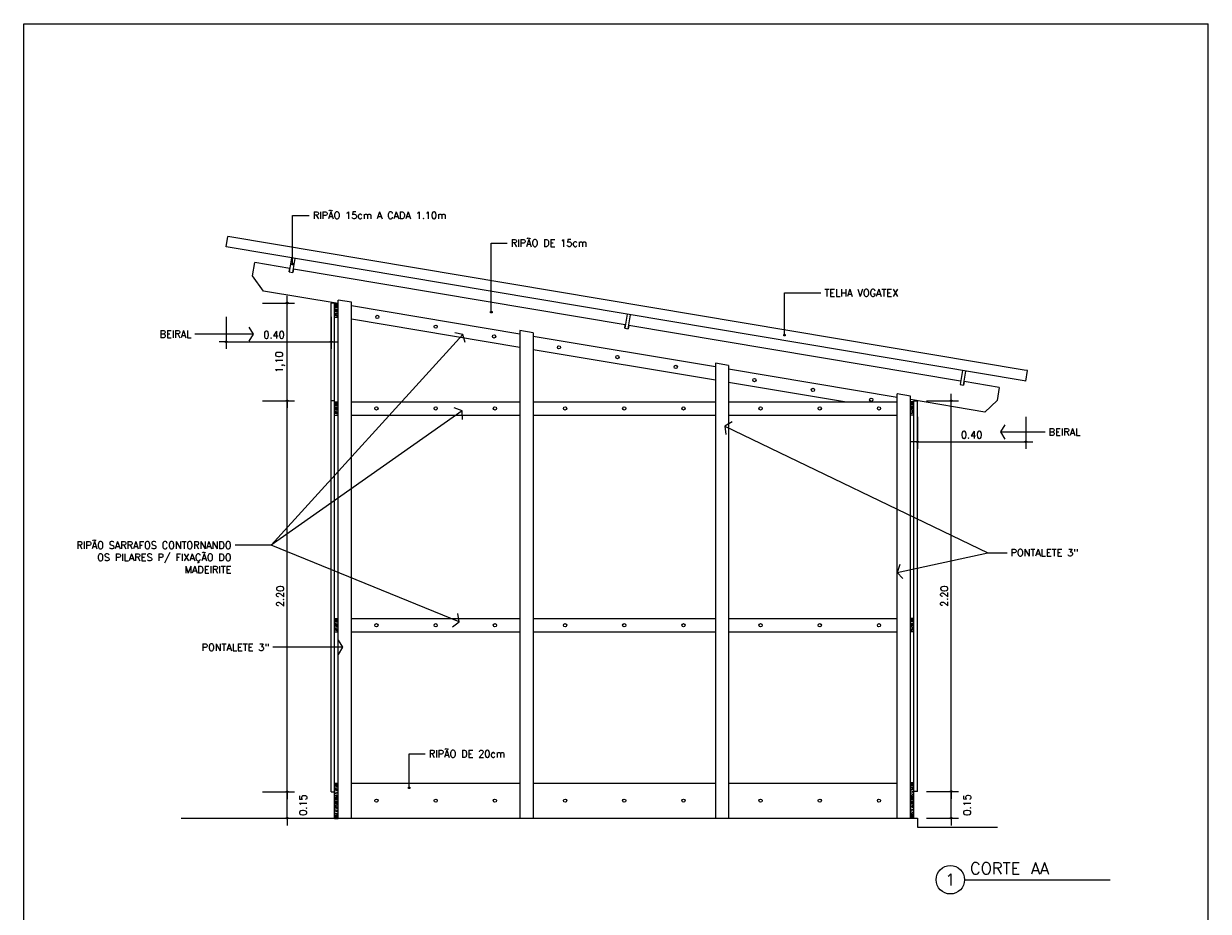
# Model space of a CAD drawing. Header units: inches. Extents: x -2.8 to 33.9, y 2.9 to 17.5.
# Tile 6 of 7: x 10.5 to 20.5, y 10 to 17.5. Entities that reach past the tile are written whole.
import ezdxf
from ezdxf.enums import TextEntityAlignment as Align

# ---------------------------------------------------------------- set-up
doc = ezdxf.new("R2010")
doc.units = ezdxf.units.IN
doc.header["$MEASUREMENT"] = 0
for name, color, linetype in [('COTA', 13, 'Continuous'), ('ESPEC', 2, 'Continuous'), ('TIGRECAD', 2, 'Continuous')]:
    doc.layers.add(name, color=color, linetype=linetype)
doc.styles.add('REGUA80', font='simplex.shx')
doc.styles.get("Standard").update_dxf_attribs({"font": 'txt.shx', "height": 0.1})
pattern_1 = [(6e-13, (13.10828, 4.13737), (-2e-15, 0.15), [0.03, -0.045, 0.015, -0.06]), (6e-13, (13.21328, 4.14112), (-2e-15, 0.15), [0.03, -0.12]), (6e-13, (13.19828, 4.14862), (-2e-15, 0.15), [0.015, -0.135]), (6e-13, (13.11578, 4.15237), (-2e-15, 0.15), [0.0075, -0.105, 0.0075, -0.03]), (6e-13, (13.16828, 4.15987), (-2e-15, 0.15), [0.03, -0.045, 0.0075, -0.0675]), (6e-13, (13.13078, 4.16362), (-2e-15, 0.15), [0.0225, -0.1275]), (6e-13, (13.16828, 4.16737), (-2e-15, 0.15), [0.045, -0.105]), (6e-13, (13.12328, 4.17112), (-2e-15, 0.15), [0.03, -0.12]), (6e-13, (13.18328, 4.17487), (-2e-15, 0.15), [0.075, -0.075]), (6e-13, (13.13828, 4.18237), (-2e-15, 0.15), [0.015, -0.045, 0.03, -0.06]), (6e-13, (13.24328, 4.18612), (-2e-15, 0.15), [0.03, -0.12]), (6e-13, (13.21328, 4.18987), (-2e-15, 0.15), [0.015, -0.135]), (6e-13, (13.18328, 4.19362), (-2e-15, 0.15), [0.015, -0.135]), (6e-13, (13.10828, 4.19737), (-2e-15, 0.15), [0.03, -0.12]), (6e-13, (13.18328, 4.20112), (-2e-15, 0.15), [0.03, -0.12]), (6e-13, (13.18328, 4.20862), (-2e-15, 0.15), [0.03, -0.03, 0.03, -0.06]), (6e-13, (13.15328, 4.21612), (-2e-15, 0.15), [0.015, -0.075, 0.03, -0.03]), (6e-13, (13.18328, 4.21987), (-2e-15, 0.15), [0.045, -0.105]), (6e-13, (13.18328, 4.22737), (-2e-15, 0.15), [0.03, -0.12]), (6e-13, (13.12328, 4.23112), (-2e-15, 0.15), [0.045, -0.06, 0.015, -0.03]), (6e-13, (13.12328, 4.23862), (-2e-15, 0.15), [0.075, -0.075]), (6e-13, (13.21328, 4.24237), (-2e-15, 0.15), [0.015, -0.135]), (6e-13, (13.16828, 4.24612), (-2e-15, 0.15), [0.03, -0.12]), (6e-13, (13.13828, 4.24987), (-2e-15, 0.15), [0.015, -0.06, 0.015, -0.06]), (6e-13, (13.12328, 4.25362), (-2e-15, 0.15), [0.015, -0.045, 0.03, -0.06]), (6e-13, (13.15328, 4.25737), (-2e-15, 0.15), [0.015, -0.075, 0.015, -0.045]), (6e-13, (13.18328, 4.26112), (-2e-15, 0.15), [0.045, -0.105]), (6e-13, (13.12328, 4.26862), (-2e-15, 0.15), [0.03, -0.12]), (6e-13, (13.19828, 4.27237), (-2e-15, 0.15), [0.015, -0.135]), (6e-13, (13.22828, 4.27612), (-2e-15, 0.15), [0.015, -0.135]), (14.03624, (13.21328, 4.14862), (0.15, -5e-12), [0.01545, -0.6030158]), (14.03624, (13.22828, 4.18237), (0.15, -5e-12), [0.01545, -0.6030158]), (14.03624, (13.21328, 4.27237), (0.15, -5e-12), [0.01545, -0.6030158]), (14.03624, (13.16828, 4.21612), (0.15, -5e-12), [0.01545, -0.6030158]), (14.03624, (13.19828, 4.23862), (0.15, -5e-12), [0.01545, -0.6030158]), (14.03624, (13.21328, 4.22737), (0.15, -5e-12), [0.01545, -0.6030158]), (14.03624, (13.13828, 4.25362), (0.15, -5e-12), [0.01545, -0.6030158]), (14.03624, (13.19828, 4.24612), (0.15, -5e-12), [0.01545, -0.6030158]), (14.03624, (13.22828, 4.18987), (0.15, -5e-12), [0.0309, -0.5875658]), (14.03624, (13.21328, 4.20112), (0.15, -5e-12), [0.0309, -0.5875658]), (14.03624, (13.21328, 4.20862), (0.15, -5e-12), [0.0309, -0.5875658]), (165.96376, (13.16828, 4.15987), (-0.15, -5e-12), [0.01545, -0.0309, 0.01545, -0.5566658]), (165.96376, (13.13828, 4.18237), (-0.15, -5e-12), [0.01545, -0.6030158]), (165.96376, (13.13828, 4.24987), (-0.15, -5e-12), [0.0309, -0.5875658]), (194.03624, (13.21328, 4.14112), (-0.15, 5e-12), [0.01545, -0.6030158]), (345.96376, (13.24328, 4.14112), (0.15, 5e-12), [0.01545, -0.6030158]), (345.96376, (13.19828, 4.19362), (0.15, 5e-12), [0.01545, -0.6030158]), (345.96376, (13.22828, 4.21987), (0.15, 5e-12), [0.01545, -0.6030158]), (345.96376, (13.16828, 4.23112), (0.15, 5e-12), [0.01545, -0.6030158]), (345.96376, (13.15328, 4.24987), (0.15, 5e-12), [0.01545, -0.6030158]), (345.96376, (13.16828, 4.25737), (0.15, 5e-12), [0.01545, -0.6030158]), (345.96376, (13.16828, 4.23112), (0.15, 5e-12), [0.01545, -0.6030158]), (345.96376, (13.21328, 4.25362), (0.15, 5e-12), [0.0618, -0.5566658]), (345.96376, (13.12328, 4.15237), (0.15, 5e-12), [0.0618, -0.5566658]), (345.96376, (13.13828, 4.16362), (0.15, 5e-12), [0.0618, -0.5566658]), (345.96376, (13.15328, 4.17112), (0.15, 5e-12), [0.01545, -0.0309, 0.0309, -0.5412158]), (345.96376, (13.15328, 4.18237), (0.15, 5e-12), [0.0309, -0.0309, 0.0309, -0.5257658]), (345.96376, (13.13828, 4.19737), (0.15, 5e-12), [0.0618, -0.5566658]), (345.96376, (13.12328, 4.20862), (0.15, 5e-12), [0.0618, -0.5566658]), (345.96376, (13.12328, 4.21612), (0.15, 5e-12), [0.0618, -0.5566658]), (345.96376, (13.22828, 4.26112), (0.15, 5e-12), [0.01545, -0.6030158]), (345.96377, (13.24328, 4.27612), (0.15, 3e-08), [0.0309, -0.5875658]), (345.96377, (13.15328, 4.26862), (0.15, 3e-08), [0.0309, -0.5875658]), (345.96376, (13.13828, 4.13737), (0.15, 3e-09), [0.0618, -0.5566658]), (345.96376, (13.22828, 4.24237), (0.15, 3e-09), [0.04635, -0.5721158]), (345.96376, (13.24328, 4.23112), (0.15, 3e-09), [0.0927, -0.5257658])]

# ---------------------------------------------------------------- blocks, each defined once
blk = doc.blocks.new('INDSETA')
at = {"color": 4, "linetype": 'ByBlock'}
for p, q in [((1.24, 2), (0, 0)), ((0, 0), (1.24, -2))]:
    blk.add_line(p, q, dxfattribs=at)
blk = doc.blocks.new('INDPONTO')
at = {"color": 4, "linetype": 'ByBlock'}
blk.add_lwpolyline([(-0.2, 0.2), (0.2, 0.2), (0.2, -0.2), (-0.2, -0.2)], close=True, dxfattribs=at)
blk = doc.blocks.new('COTAPT')
at = {"color": 0, "linetype": 'ByBlock'}
blk.add_line((0, 0), (200, 0), dxfattribs=at)
at = {"color": 6, "linetype": 'ByBlock'}
blk.add_lwpolyline([(-20, 20), (20, 20), (20, -20), (-20, -20)], close=True, dxfattribs=at)

msp = doc.modelspace()

# ---------------------------------------------------------------- hatches: boundary and pattern name
h = msp.add_hatch()
h.set_pattern_fill('MADEIRA', color=0, scale=0.15, style=0)
h.set_pattern_definition([(6e-13, (13.10828, 6.79237), (-2e-15, 0.15), [0.03, -0.045, 0.015, -0.06]), (6e-13, (13.21328, 6.79612), (-2e-15, 0.15), [0.03, -0.12]), (6e-13, (13.19828, 6.80362), (-2e-15, 0.15), [0.015, -0.135]), (6e-13, (13.11578, 6.80737), (-2e-15, 0.15), [0.0075, -0.105, 0.0075, -0.03]), (6e-13, (13.16828, 6.81487), (-2e-15, 0.15), [0.03, -0.045, 0.0075, -0.0675]), (6e-13, (13.13078, 6.81862), (-2e-15, 0.15), [0.0225, -0.1275]), (6e-13, (13.16828, 6.82237), (-2e-15, 0.15), [0.045, -0.105]), (6e-13, (13.12328, 6.82612), (-2e-15, 0.15), [0.03, -0.12]), (6e-13, (13.18328, 6.82987), (-2e-15, 0.15), [0.075, -0.075]), (6e-13, (13.13828, 6.83737), (-2e-15, 0.15), [0.015, -0.045, 0.03, -0.06]), (6e-13, (13.24328, 6.84112), (-2e-15, 0.15), [0.03, -0.12]), (6e-13, (13.21328, 6.84487), (-2e-15, 0.15), [0.015, -0.135]), (6e-13, (13.18328, 6.84862), (-2e-15, 0.15), [0.015, -0.135]), (6e-13, (13.10828, 6.85237), (-2e-15, 0.15), [0.03, -0.12]), (6e-13, (13.18328, 6.85612), (-2e-15, 0.15), [0.03, -0.12]), (6e-13, (13.18328, 6.86362), (-2e-15, 0.15), [0.03, -0.03, 0.03, -0.06]), (6e-13, (13.15328, 6.87112), (-2e-15, 0.15), [0.015, -0.075, 0.03, -0.03]), (6e-13, (13.18328, 6.87487), (-2e-15, 0.15), [0.045, -0.105]), (6e-13, (13.18328, 6.88237), (-2e-15, 0.15), [0.03, -0.12]), (6e-13, (13.12328, 6.88612), (-2e-15, 0.15), [0.045, -0.06, 0.015, -0.03]), (6e-13, (13.12328, 6.89362), (-2e-15, 0.15), [0.075, -0.075]), (6e-13, (13.21328, 6.89737), (-2e-15, 0.15), [0.015, -0.135]), (6e-13, (13.16828, 6.90112), (-2e-15, 0.15), [0.03, -0.12]), (6e-13, (13.13828, 6.90487), (-2e-15, 0.15), [0.015, -0.06, 0.015, -0.06]), (6e-13, (13.12328, 6.90862), (-2e-15, 0.15), [0.015, -0.045, 0.03, -0.06]), (6e-13, (13.15328, 6.91237), (-2e-15, 0.15), [0.015, -0.075, 0.015, -0.045]), (6e-13, (13.18328, 6.91612), (-2e-15, 0.15), [0.045, -0.105]), (6e-13, (13.12328, 6.92362), (-2e-15, 0.15), [0.03, -0.12]), (6e-13, (13.19828, 6.92737), (-2e-15, 0.15), [0.015, -0.135]), (6e-13, (13.22828, 6.93112), (-2e-15, 0.15), [0.015, -0.135]), (14.03624, (13.21328, 6.80362), (0.15, -5e-12), [0.01545, -0.6030158]), (14.03624, (13.22828, 6.83737), (0.15, -5e-12), [0.01545, -0.6030158]), (14.03624, (13.21328, 6.92737), (0.15, -5e-12), [0.01545, -0.6030158]), (14.03624, (13.16828, 6.87112), (0.15, -5e-12), [0.01545, -0.6030158]), (14.03624, (13.19828, 6.89362), (0.15, -5e-12), [0.01545, -0.6030158]), (14.03624, (13.21328, 6.88237), (0.15, -5e-12), [0.01545, -0.6030158]), (14.03624, (13.13828, 6.90862), (0.15, -5e-12), [0.01545, -0.6030158]), (14.03624, (13.19828, 6.90112), (0.15, -5e-12), [0.01545, -0.6030158]), (14.03624, (13.22828, 6.84487), (0.15, -5e-12), [0.0309, -0.5875658]), (14.03624, (13.21328, 6.85612), (0.15, -5e-12), [0.0309, -0.5875658]), (14.03624, (13.21328, 6.86362), (0.15, -5e-12), [0.0309, -0.5875658]), (165.96376, (13.16828, 6.81487), (-0.15, -5e-12), [0.01545, -0.0309, 0.01545, -0.5566658]), (165.96376, (13.13828, 6.83737), (-0.15, -5e-12), [0.01545, -0.6030158]), (165.96376, (13.13828, 6.90487), (-0.15, -5e-12), [0.0309, -0.5875658]), (194.03624, (13.21328, 6.79612), (-0.15, 5e-12), [0.01545, -0.6030158]), (345.96376, (13.24328, 6.79612), (0.15, 5e-12), [0.01545, -0.6030158]), (345.96376, (13.19828, 6.84862), (0.15, 5e-12), [0.01545, -0.6030158]), (345.96376, (13.22828, 6.87487), (0.15, 5e-12), [0.01545, -0.6030158]), (345.96376, (13.16828, 6.88612), (0.15, 5e-12), [0.01545, -0.6030158]), (345.96376, (13.15328, 6.90487), (0.15, 5e-12), [0.01545, -0.6030158]), (345.96376, (13.16828, 6.91237), (0.15, 5e-12), [0.01545, -0.6030158]), (345.96376, (13.16828, 6.88612), (0.15, 5e-12), [0.01545, -0.6030158]), (345.96376, (13.21328, 6.90862), (0.15, 5e-12), [0.0618, -0.5566658]), (345.96376, (13.12328, 6.80737), (0.15, 5e-12), [0.0618, -0.5566658]), (345.96376, (13.13828, 6.81862), (0.15, 5e-12), [0.0618, -0.5566658]), (345.96376, (13.15328, 6.82612), (0.15, 5e-12), [0.01545, -0.0309, 0.0309, -0.5412158]), (345.96376, (13.15328, 6.83737), (0.15, 5e-12), [0.0309, -0.0309, 0.0309, -0.5257658]), (345.96376, (13.13828, 6.85237), (0.15, 5e-12), [0.0618, -0.5566658]), (345.96376, (13.12328, 6.86362), (0.15, 5e-12), [0.0618, -0.5566658]), (345.96376, (13.12328, 6.87112), (0.15, 5e-12), [0.0618, -0.5566658]), (345.96376, (13.22828, 6.91612), (0.15, 5e-12), [0.01545, -0.6030158]), (345.96377, (13.24328, 6.93112), (0.15, 3e-08), [0.0309, -0.5875658]), (345.96377, (13.15328, 6.92362), (0.15, 3e-08), [0.0309, -0.5875658]), (345.96376, (13.13828, 6.79237), (0.15, 3e-09), [0.0618, -0.5566658]), (345.96376, (13.22828, 6.89737), (0.15, 3e-09), [0.04635, -0.5721158]), (345.96376, (13.24328, 6.88612), (0.15, 3e-09), [0.0927, -0.5257658])])
h.paths.add_polyline_path([(13.1683, 15.1641), (13.1383, 15.1641), (13.1383, 15.0516), (13.1683, 15.0516)])
h = msp.add_hatch()
h.set_pattern_fill('MADEIRA', color=0, scale=0.15, style=0)
h.set_pattern_definition([(6e-13, (13.10828, 5.96737), (-2e-15, 0.15), [0.03, -0.045, 0.015, -0.06]), (6e-13, (13.21328, 5.97112), (-2e-15, 0.15), [0.03, -0.12]), (6e-13, (13.19828, 5.97862), (-2e-15, 0.15), [0.015, -0.135]), (6e-13, (13.11578, 5.98237), (-2e-15, 0.15), [0.0075, -0.105, 0.0075, -0.03]), (6e-13, (13.16828, 5.98987), (-2e-15, 0.15), [0.03, -0.045, 0.0075, -0.0675]), (6e-13, (13.13078, 5.99362), (-2e-15, 0.15), [0.0225, -0.1275]), (6e-13, (13.16828, 5.99737), (-2e-15, 0.15), [0.045, -0.105]), (6e-13, (13.12328, 6.00112), (-2e-15, 0.15), [0.03, -0.12]), (6e-13, (13.18328, 6.00487), (-2e-15, 0.15), [0.075, -0.075]), (6e-13, (13.13828, 6.01237), (-2e-15, 0.15), [0.015, -0.045, 0.03, -0.06]), (6e-13, (13.24328, 6.01612), (-2e-15, 0.15), [0.03, -0.12]), (6e-13, (13.21328, 6.01987), (-2e-15, 0.15), [0.015, -0.135]), (6e-13, (13.18328, 6.02362), (-2e-15, 0.15), [0.015, -0.135]), (6e-13, (13.10828, 6.02737), (-2e-15, 0.15), [0.03, -0.12]), (6e-13, (13.18328, 6.03112), (-2e-15, 0.15), [0.03, -0.12]), (6e-13, (13.18328, 6.03862), (-2e-15, 0.15), [0.03, -0.03, 0.03, -0.06]), (6e-13, (13.15328, 6.04612), (-2e-15, 0.15), [0.015, -0.075, 0.03, -0.03]), (6e-13, (13.18328, 6.04987), (-2e-15, 0.15), [0.045, -0.105]), (6e-13, (13.18328, 6.05737), (-2e-15, 0.15), [0.03, -0.12]), (6e-13, (13.12328, 6.06112), (-2e-15, 0.15), [0.045, -0.06, 0.015, -0.03]), (6e-13, (13.12328, 6.06862), (-2e-15, 0.15), [0.075, -0.075]), (6e-13, (13.21328, 6.07237), (-2e-15, 0.15), [0.015, -0.135]), (6e-13, (13.16828, 6.07612), (-2e-15, 0.15), [0.03, -0.12]), (6e-13, (13.13828, 6.07987), (-2e-15, 0.15), [0.015, -0.06, 0.015, -0.06]), (6e-13, (13.12328, 6.08362), (-2e-15, 0.15), [0.015, -0.045, 0.03, -0.06]), (6e-13, (13.15328, 6.08737), (-2e-15, 0.15), [0.015, -0.075, 0.015, -0.045]), (6e-13, (13.18328, 6.09112), (-2e-15, 0.15), [0.045, -0.105]), (6e-13, (13.12328, 6.09862), (-2e-15, 0.15), [0.03, -0.12]), (6e-13, (13.19828, 6.10237), (-2e-15, 0.15), [0.015, -0.135]), (6e-13, (13.22828, 6.10612), (-2e-15, 0.15), [0.015, -0.135]), (14.03624, (13.21328, 5.97862), (0.15, -5e-12), [0.01545, -0.6030158]), (14.03624, (13.22828, 6.01237), (0.15, -5e-12), [0.01545, -0.6030158]), (14.03624, (13.21328, 6.10237), (0.15, -5e-12), [0.01545, -0.6030158]), (14.03624, (13.16828, 6.04612), (0.15, -5e-12), [0.01545, -0.6030158]), (14.03624, (13.19828, 6.06862), (0.15, -5e-12), [0.01545, -0.6030158]), (14.03624, (13.21328, 6.05737), (0.15, -5e-12), [0.01545, -0.6030158]), (14.03624, (13.13828, 6.08362), (0.15, -5e-12), [0.01545, -0.6030158]), (14.03624, (13.19828, 6.07612), (0.15, -5e-12), [0.01545, -0.6030158]), (14.03624, (13.22828, 6.01987), (0.15, -5e-12), [0.0309, -0.5875658]), (14.03624, (13.21328, 6.03112), (0.15, -5e-12), [0.0309, -0.5875658]), (14.03624, (13.21328, 6.03862), (0.15, -5e-12), [0.0309, -0.5875658]), (165.96376, (13.16828, 5.98987), (-0.15, -5e-12), [0.01545, -0.0309, 0.01545, -0.5566658]), (165.96376, (13.13828, 6.01237), (-0.15, -5e-12), [0.01545, -0.6030158]), (165.96376, (13.13828, 6.07987), (-0.15, -5e-12), [0.0309, -0.5875658]), (194.03624, (13.21328, 5.97112), (-0.15, 5e-12), [0.01545, -0.6030158]), (345.96376, (13.24328, 5.97112), (0.15, 5e-12), [0.01545, -0.6030158]), (345.96376, (13.19828, 6.02362), (0.15, 5e-12), [0.01545, -0.6030158]), (345.96376, (13.22828, 6.04987), (0.15, 5e-12), [0.01545, -0.6030158]), (345.96376, (13.16828, 6.06112), (0.15, 5e-12), [0.01545, -0.6030158]), (345.96376, (13.15328, 6.07987), (0.15, 5e-12), [0.01545, -0.6030158]), (345.96376, (13.16828, 6.08737), (0.15, 5e-12), [0.01545, -0.6030158]), (345.96376, (13.16828, 6.06112), (0.15, 5e-12), [0.01545, -0.6030158]), (345.96376, (13.21328, 6.08362), (0.15, 5e-12), [0.0618, -0.5566658]), (345.96376, (13.12328, 5.98237), (0.15, 5e-12), [0.0618, -0.5566658]), (345.96376, (13.13828, 5.99362), (0.15, 5e-12), [0.0618, -0.5566658]), (345.96376, (13.15328, 6.00112), (0.15, 5e-12), [0.01545, -0.0309, 0.0309, -0.5412158]), (345.96376, (13.15328, 6.01237), (0.15, 5e-12), [0.0309, -0.0309, 0.0309, -0.5257658]), (345.96376, (13.13828, 6.02737), (0.15, 5e-12), [0.0618, -0.5566658]), (345.96376, (13.12328, 6.03862), (0.15, 5e-12), [0.0618, -0.5566658]), (345.96376, (13.12328, 6.04612), (0.15, 5e-12), [0.0618, -0.5566658]), (345.96376, (13.22828, 6.09112), (0.15, 5e-12), [0.01545, -0.6030158]), (345.96377, (13.24328, 6.10612), (0.15, 3e-08), [0.0309, -0.5875658]), (345.96377, (13.15328, 6.09862), (0.15, 3e-08), [0.0309, -0.5875658]), (345.96376, (13.13828, 5.96737), (0.15, 3e-09), [0.0618, -0.5566658]), (345.96376, (13.22828, 6.07237), (0.15, 3e-09), [0.04635, -0.5721158]), (345.96376, (13.24328, 6.06112), (0.15, 3e-09), [0.0927, -0.5257658])])
h.paths.add_polyline_path([(13.1683, 14.3391), (13.1383, 14.3391), (13.1383, 14.2266), (13.1683, 14.2266)])
h = msp.add_hatch()
h.set_pattern_fill('MADEIRA', color=0, scale=0.15, style=0)
h.set_pattern_definition([(180, (18.05828, 5.96737), (0, 0.15), [0.03, -0.045, 0.015, -0.06]), (180, (17.95328, 5.97112), (0, 0.15), [0.03, -0.12]), (180, (17.96828, 5.97862), (0, 0.15), [0.015, -0.135]), (180, (18.05078, 5.98237), (0, 0.15), [0.0075, -0.105, 0.0075, -0.03]), (180, (17.99828, 5.98987), (0, 0.15), [0.03, -0.045, 0.0075, -0.0675]), (180, (18.03578, 5.99362), (0, 0.15), [0.0225, -0.1275]), (180, (17.99828, 5.99737), (0, 0.15), [0.045, -0.105]), (180, (18.04328, 6.00112), (0, 0.15), [0.03, -0.12]), (180, (17.98328, 6.00487), (0, 0.15), [0.075, -0.075]), (180, (18.02828, 6.01237), (0, 0.15), [0.015, -0.045, 0.03, -0.06]), (180, (17.92328, 6.01612), (0, 0.15), [0.03, -0.12]), (180, (17.95328, 6.01987), (0, 0.15), [0.015, -0.135]), (180, (17.98328, 6.02362), (0, 0.15), [0.015, -0.135]), (180, (18.05828, 6.02737), (0, 0.15), [0.03, -0.12]), (180, (17.98328, 6.03112), (0, 0.15), [0.03, -0.12]), (180, (17.98328, 6.03862), (0, 0.15), [0.03, -0.03, 0.03, -0.06]), (180, (18.01328, 6.04612), (0, 0.15), [0.015, -0.075, 0.03, -0.03]), (180, (17.98328, 6.04987), (0, 0.15), [0.045, -0.105]), (180, (17.98328, 6.05737), (0, 0.15), [0.03, -0.12]), (180, (18.04328, 6.06112), (0, 0.15), [0.045, -0.06, 0.015, -0.03]), (180, (18.04328, 6.06862), (0, 0.15), [0.075, -0.075]), (180, (17.95328, 6.07237), (0, 0.15), [0.015, -0.135]), (180, (17.99828, 6.07612), (0, 0.15), [0.03, -0.12]), (180, (18.02828, 6.07987), (0, 0.15), [0.015, -0.06, 0.015, -0.06]), (180, (18.04328, 6.08362), (0, 0.15), [0.015, -0.045, 0.03, -0.06]), (180, (18.01328, 6.08737), (0, 0.15), [0.015, -0.075, 0.015, -0.045]), (180, (17.98328, 6.09112), (0, 0.15), [0.045, -0.105]), (180, (18.04328, 6.09862), (0, 0.15), [0.03, -0.12]), (180, (17.96828, 6.10237), (0, 0.15), [0.015, -0.135]), (180, (17.93828, 6.10612), (0, 0.15), [0.015, -0.135]), (165.96376, (17.95328, 5.97862), (-0.15, -5e-12), [0.01545, -0.6030158]), (165.96376, (17.93828, 6.01237), (-0.15, -5e-12), [0.01545, -0.6030158]), (165.96376, (17.95328, 6.10237), (-0.15, -5e-12), [0.01545, -0.6030158]), (165.96376, (17.99828, 6.04612), (-0.15, -5e-12), [0.01545, -0.6030158]), (165.96376, (17.96828, 6.06862), (-0.15, -5e-12), [0.01545, -0.6030158]), (165.96376, (17.95328, 6.05737), (-0.15, -5e-12), [0.01545, -0.6030158]), (165.96376, (18.02828, 6.08362), (-0.15, -5e-12), [0.01545, -0.6030158]), (165.96376, (17.96828, 6.07612), (-0.15, -5e-12), [0.01545, -0.6030158]), (165.96376, (17.93828, 6.01987), (-0.15, -5e-12), [0.0309, -0.5875658]), (165.96376, (17.95328, 6.03112), (-0.15, -5e-12), [0.0309, -0.5875658]), (165.96376, (17.95328, 6.03862), (-0.15, -5e-12), [0.0309, -0.5875658]), (14.03624, (17.99828, 5.98987), (0.15, -5e-12), [0.01545, -0.0309, 0.01545, -0.5566658]), (14.03624, (18.02828, 6.01237), (0.15, -5e-12), [0.01545, -0.6030158]), (14.03624, (18.02828, 6.07987), (0.15, -5e-12), [0.0309, -0.5875658]), (345.96376, (17.95328, 5.97112), (0.15, 5e-12), [0.01545, -0.6030158]), (194.03624, (17.92328, 5.97112), (-0.15, 5e-12), [0.01545, -0.6030158]), (194.03624, (17.96828, 6.02362), (-0.15, 5e-12), [0.01545, -0.6030158]), (194.03624, (17.93828, 6.04987), (-0.15, 5e-12), [0.01545, -0.6030158]), (194.03624, (17.99828, 6.06112), (-0.15, 5e-12), [0.01545, -0.6030158]), (194.03624, (18.01328, 6.07987), (-0.15, 5e-12), [0.01545, -0.6030158]), (194.03624, (17.99828, 6.08737), (-0.15, 5e-12), [0.01545, -0.6030158]), (194.03624, (17.99828, 6.06112), (-0.15, 5e-12), [0.01545, -0.6030158]), (194.03624, (17.95328, 6.08362), (-0.15, 5e-12), [0.0618, -0.5566658]), (194.03624, (18.04328, 5.98237), (-0.15, 5e-12), [0.0618, -0.5566658]), (194.03624, (18.02828, 5.99362), (-0.15, 5e-12), [0.0618, -0.5566658]), (194.03624, (18.01328, 6.00112), (-0.15, 5e-12), [0.01545, -0.0309, 0.0309, -0.5412158]), (194.03624, (18.01328, 6.01237), (-0.15, 5e-12), [0.0309, -0.0309, 0.0309, -0.5257658]), (194.03624, (18.02828, 6.02737), (-0.15, 5e-12), [0.0618, -0.5566658]), (194.03624, (18.04328, 6.03862), (-0.15, 5e-12), [0.0618, -0.5566658]), (194.03624, (18.04328, 6.04612), (-0.15, 5e-12), [0.0618, -0.5566658]), (194.03624, (17.93828, 6.09112), (-0.15, 5e-12), [0.01545, -0.6030158]), (194.03623, (17.92328, 6.10612), (-0.15, 3e-08), [0.0309, -0.5875658]), (194.03623, (18.01328, 6.09862), (-0.15, 3e-08), [0.0309, -0.5875658]), (194.03624, (18.02828, 5.96737), (-0.15, 3e-09), [0.0618, -0.5566658]), (194.03624, (17.93828, 6.07237), (-0.15, 3e-09), [0.04635, -0.5721158]), (194.03624, (17.92328, 6.06112), (-0.15, 3e-09), [0.0927, -0.5257658])])
h.paths.add_polyline_path([(17.9983, 14.3391), (18.0283, 14.3391), (18.0283, 14.2266), (17.9983, 14.2266)])
h = msp.add_hatch()
h.set_pattern_fill('MADEIRA', color=0, scale=0.15, style=0)
h.set_pattern_definition(pattern_1)
h.paths.add_polyline_path([(13.1683, 12.5091), (13.1383, 12.5091), (13.1383, 12.3966), (13.1683, 12.3966)])
h = msp.add_hatch()
h.set_pattern_fill('MADEIRA', color=0, scale=0.15, style=0)
h.set_pattern_definition([(180, (18.05828, 4.13737), (0, 0.15), [0.03, -0.045, 0.015, -0.06]), (180, (17.95328, 4.14112), (0, 0.15), [0.03, -0.12]), (180, (17.96828, 4.14862), (0, 0.15), [0.015, -0.135]), (180, (18.05078, 4.15237), (0, 0.15), [0.0075, -0.105, 0.0075, -0.03]), (180, (17.99828, 4.15987), (0, 0.15), [0.03, -0.045, 0.0075, -0.0675]), (180, (18.03578, 4.16362), (0, 0.15), [0.0225, -0.1275]), (180, (17.99828, 4.16737), (0, 0.15), [0.045, -0.105]), (180, (18.04328, 4.17112), (0, 0.15), [0.03, -0.12]), (180, (17.98328, 4.17487), (0, 0.15), [0.075, -0.075]), (180, (18.02828, 4.18237), (0, 0.15), [0.015, -0.045, 0.03, -0.06]), (180, (17.92328, 4.18612), (0, 0.15), [0.03, -0.12]), (180, (17.95328, 4.18987), (0, 0.15), [0.015, -0.135]), (180, (17.98328, 4.19362), (0, 0.15), [0.015, -0.135]), (180, (18.05828, 4.19737), (0, 0.15), [0.03, -0.12]), (180, (17.98328, 4.20112), (0, 0.15), [0.03, -0.12]), (180, (17.98328, 4.20862), (0, 0.15), [0.03, -0.03, 0.03, -0.06]), (180, (18.01328, 4.21612), (0, 0.15), [0.015, -0.075, 0.03, -0.03]), (180, (17.98328, 4.21987), (0, 0.15), [0.045, -0.105]), (180, (17.98328, 4.22737), (0, 0.15), [0.03, -0.12]), (180, (18.04328, 4.23112), (0, 0.15), [0.045, -0.06, 0.015, -0.03]), (180, (18.04328, 4.23862), (0, 0.15), [0.075, -0.075]), (180, (17.95328, 4.24237), (0, 0.15), [0.015, -0.135]), (180, (17.99828, 4.24612), (0, 0.15), [0.03, -0.12]), (180, (18.02828, 4.24987), (0, 0.15), [0.015, -0.06, 0.015, -0.06]), (180, (18.04328, 4.25362), (0, 0.15), [0.015, -0.045, 0.03, -0.06]), (180, (18.01328, 4.25737), (0, 0.15), [0.015, -0.075, 0.015, -0.045]), (180, (17.98328, 4.26112), (0, 0.15), [0.045, -0.105]), (180, (18.04328, 4.26862), (0, 0.15), [0.03, -0.12]), (180, (17.96828, 4.27237), (0, 0.15), [0.015, -0.135]), (180, (17.93828, 4.27612), (0, 0.15), [0.015, -0.135]), (165.96376, (17.95328, 4.14862), (-0.15, -5e-12), [0.01545, -0.6030158]), (165.96376, (17.93828, 4.18237), (-0.15, -5e-12), [0.01545, -0.6030158]), (165.96376, (17.95328, 4.27237), (-0.15, -5e-12), [0.01545, -0.6030158]), (165.96376, (17.99828, 4.21612), (-0.15, -5e-12), [0.01545, -0.6030158]), (165.96376, (17.96828, 4.23862), (-0.15, -5e-12), [0.01545, -0.6030158]), (165.96376, (17.95328, 4.22737), (-0.15, -5e-12), [0.01545, -0.6030158]), (165.96376, (18.02828, 4.25362), (-0.15, -5e-12), [0.01545, -0.6030158]), (165.96376, (17.96828, 4.24612), (-0.15, -5e-12), [0.01545, -0.6030158]), (165.96376, (17.93828, 4.18987), (-0.15, -5e-12), [0.0309, -0.5875658]), (165.96376, (17.95328, 4.20112), (-0.15, -5e-12), [0.0309, -0.5875658]), (165.96376, (17.95328, 4.20862), (-0.15, -5e-12), [0.0309, -0.5875658]), (14.03624, (17.99828, 4.15987), (0.15, -5e-12), [0.01545, -0.0309, 0.01545, -0.5566658]), (14.03624, (18.02828, 4.18237), (0.15, -5e-12), [0.01545, -0.6030158]), (14.03624, (18.02828, 4.24987), (0.15, -5e-12), [0.0309, -0.5875658]), (345.96376, (17.95328, 4.14112), (0.15, 5e-12), [0.01545, -0.6030158]), (194.03624, (17.92328, 4.14112), (-0.15, 5e-12), [0.01545, -0.6030158]), (194.03624, (17.96828, 4.19362), (-0.15, 5e-12), [0.01545, -0.6030158]), (194.03624, (17.93828, 4.21987), (-0.15, 5e-12), [0.01545, -0.6030158]), (194.03624, (17.99828, 4.23112), (-0.15, 5e-12), [0.01545, -0.6030158]), (194.03624, (18.01328, 4.24987), (-0.15, 5e-12), [0.01545, -0.6030158]), (194.03624, (17.99828, 4.25737), (-0.15, 5e-12), [0.01545, -0.6030158]), (194.03624, (17.99828, 4.23112), (-0.15, 5e-12), [0.01545, -0.6030158]), (194.03624, (17.95328, 4.25362), (-0.15, 5e-12), [0.0618, -0.5566658]), (194.03624, (18.04328, 4.15237), (-0.15, 5e-12), [0.0618, -0.5566658]), (194.03624, (18.02828, 4.16362), (-0.15, 5e-12), [0.0618, -0.5566658]), (194.03624, (18.01328, 4.17112), (-0.15, 5e-12), [0.01545, -0.0309, 0.0309, -0.5412158]), (194.03624, (18.01328, 4.18237), (-0.15, 5e-12), [0.0309, -0.0309, 0.0309, -0.5257658]), (194.03624, (18.02828, 4.19737), (-0.15, 5e-12), [0.0618, -0.5566658]), (194.03624, (18.04328, 4.20862), (-0.15, 5e-12), [0.0618, -0.5566658]), (194.03624, (18.04328, 4.21612), (-0.15, 5e-12), [0.0618, -0.5566658]), (194.03624, (17.93828, 4.26112), (-0.15, 5e-12), [0.01545, -0.6030158]), (194.03623, (17.92328, 4.27612), (-0.15, 3e-08), [0.0309, -0.5875658]), (194.03623, (18.01328, 4.26862), (-0.15, 3e-08), [0.0309, -0.5875658]), (194.03624, (18.02828, 4.13737), (-0.15, 3e-09), [0.0618, -0.5566658]), (194.03624, (17.93828, 4.24237), (-0.15, 3e-09), [0.04635, -0.5721158]), (194.03624, (17.92328, 4.23112), (-0.15, 3e-09), [0.0927, -0.5257658])])
h.paths.add_polyline_path([(17.9983, 12.5091), (18.0283, 12.5091), (18.0283, 12.3966), (17.9983, 12.3966)])
h = msp.add_hatch()
h.set_pattern_fill('MADEIRA', color=0, scale=0.15, style=0)
h.set_pattern_definition(pattern_1)
h.paths.add_polyline_path([(13.1683, 11.1216), (13.1383, 11.1216), (13.1383, 10.8216), (13.1683, 10.8216)])
h = msp.add_hatch()
h.set_pattern_fill('MADEIRA', color=0, scale=0.15, style=0)
h.set_pattern_definition([(180, (18.05828, 4.1404), (0, 0.15), [0.03, -0.045, 0.015, -0.06]), (180, (17.95328, 4.14415), (0, 0.15), [0.03, -0.12]), (180, (17.96828, 4.15165), (0, 0.15), [0.015, -0.135]), (180, (18.05078, 4.1554), (0, 0.15), [0.0075, -0.105, 0.0075, -0.03]), (180, (17.99828, 4.1629), (0, 0.15), [0.03, -0.045, 0.0075, -0.0675]), (180, (18.03578, 4.16665), (0, 0.15), [0.0225, -0.1275]), (180, (17.99828, 4.1704), (0, 0.15), [0.045, -0.105]), (180, (18.04328, 4.17415), (0, 0.15), [0.03, -0.12]), (180, (17.98328, 4.1779), (0, 0.15), [0.075, -0.075]), (180, (18.02828, 4.1854), (0, 0.15), [0.015, -0.045, 0.03, -0.06]), (180, (17.92328, 4.18915), (0, 0.15), [0.03, -0.12]), (180, (17.95328, 4.1929), (0, 0.15), [0.015, -0.135]), (180, (17.98328, 4.19665), (0, 0.15), [0.015, -0.135]), (180, (18.05828, 4.2004), (0, 0.15), [0.03, -0.12]), (180, (17.98328, 4.20415), (0, 0.15), [0.03, -0.12]), (180, (17.98328, 4.21165), (0, 0.15), [0.03, -0.03, 0.03, -0.06]), (180, (18.01328, 4.21915), (0, 0.15), [0.015, -0.075, 0.03, -0.03]), (180, (17.98328, 4.2229), (0, 0.15), [0.045, -0.105]), (180, (17.98328, 4.2304), (0, 0.15), [0.03, -0.12]), (180, (18.04328, 4.23415), (0, 0.15), [0.045, -0.06, 0.015, -0.03]), (180, (18.04328, 4.24165), (0, 0.15), [0.075, -0.075]), (180, (17.95328, 4.2454), (0, 0.15), [0.015, -0.135]), (180, (17.99828, 4.24915), (0, 0.15), [0.03, -0.12]), (180, (18.02828, 4.2529), (0, 0.15), [0.015, -0.06, 0.015, -0.06]), (180, (18.04328, 4.25665), (0, 0.15), [0.015, -0.045, 0.03, -0.06]), (180, (18.01328, 4.2604), (0, 0.15), [0.015, -0.075, 0.015, -0.045]), (180, (17.98328, 4.26415), (0, 0.15), [0.045, -0.105]), (180, (18.04328, 4.27165), (0, 0.15), [0.03, -0.12]), (180, (17.96828, 4.2754), (0, 0.15), [0.015, -0.135]), (180, (17.93828, 4.27915), (0, 0.15), [0.015, -0.135]), (165.96376, (17.95328, 4.151653), (-0.15, -5e-12), [0.01545, -0.6030158]), (165.96376, (17.93828, 4.185403), (-0.15, -5e-12), [0.01545, -0.6030158]), (165.96376, (17.95328, 4.275403), (-0.15, -5e-12), [0.01545, -0.6030158]), (165.96376, (17.99828, 4.219153), (-0.15, -5e-12), [0.01545, -0.6030158]), (165.96376, (17.96828, 4.241653), (-0.15, -5e-12), [0.01545, -0.6030158]), (165.96376, (17.95328, 4.230403), (-0.15, -5e-12), [0.01545, -0.6030158]), (165.96376, (18.02828, 4.256653), (-0.15, -5e-12), [0.01545, -0.6030158]), (165.96376, (17.96828, 4.249153), (-0.15, -5e-12), [0.01545, -0.6030158]), (165.96376, (17.93828, 4.192903), (-0.15, -5e-12), [0.0309, -0.5875658]), (165.96376, (17.95328, 4.204153), (-0.15, -5e-12), [0.0309, -0.5875658]), (165.96376, (17.95328, 4.211653), (-0.15, -5e-12), [0.0309, -0.5875658]), (14.03624, (17.99828, 4.162903), (0.15, -5e-12), [0.01545, -0.0309, 0.01545, -0.5566658]), (14.03624, (18.02828, 4.185403), (0.15, -5e-12), [0.01545, -0.6030158]), (14.03624, (18.02828, 4.252903), (0.15, -5e-12), [0.0309, -0.5875658]), (345.96376, (17.95328, 4.144153), (0.15, 5e-12), [0.01545, -0.6030158]), (194.03624, (17.92328, 4.144153), (-0.15, 5e-12), [0.01545, -0.6030158]), (194.03624, (17.96828, 4.196653), (-0.15, 5e-12), [0.01545, -0.6030158]), (194.03624, (17.93828, 4.222903), (-0.15, 5e-12), [0.01545, -0.6030158]), (194.03624, (17.99828, 4.234153), (-0.15, 5e-12), [0.01545, -0.6030158]), (194.03624, (18.01328, 4.252903), (-0.15, 5e-12), [0.01545, -0.6030158]), (194.03624, (17.99828, 4.260403), (-0.15, 5e-12), [0.01545, -0.6030158]), (194.03624, (17.99828, 4.234153), (-0.15, 5e-12), [0.01545, -0.6030158]), (194.03624, (17.95328, 4.256653), (-0.15, 5e-12), [0.0618, -0.5566658]), (194.03624, (18.04328, 4.155403), (-0.15, 5e-12), [0.0618, -0.5566658]), (194.03624, (18.02828, 4.166653), (-0.15, 5e-12), [0.0618, -0.5566658]), (194.03624, (18.01328, 4.174153), (-0.15, 5e-12), [0.01545, -0.0309, 0.0309, -0.5412158]), (194.03624, (18.01328, 4.185403), (-0.15, 5e-12), [0.0309, -0.0309, 0.0309, -0.5257658]), (194.03624, (18.02828, 4.200403), (-0.15, 5e-12), [0.0618, -0.5566658]), (194.03624, (18.04328, 4.211653), (-0.15, 5e-12), [0.0618, -0.5566658]), (194.03624, (18.04328, 4.219153), (-0.15, 5e-12), [0.0618, -0.5566658]), (194.03624, (17.93828, 4.264153), (-0.15, 5e-12), [0.01545, -0.6030158]), (194.03623, (17.92328, 4.279153), (-0.15, 3e-08), [0.0309, -0.5875658]), (194.03623, (18.01328, 4.271653), (-0.15, 3e-08), [0.0309, -0.5875658]), (194.03624, (18.02828, 4.140403), (-0.15, 3e-09), [0.0618, -0.5566658]), (194.03624, (17.93828, 4.245403), (-0.15, 3e-09), [0.04635, -0.5721158]), (194.03624, (17.92328, 4.234153), (-0.15, 3e-09), [0.0927, -0.5257658])])
h.paths.add_polyline_path([(17.9983, 11.1247), (18.0283, 11.1247), (18.0283, 10.8247), (17.9983, 10.8247)])

# ---------------------------------------------------------------- linework, layer by layer
for p, q in [((10.5134, 2.9034), (10.5134, 17.5284)), ((20.5134, 2.9034), (20.5134, 17.5284))]:
    msp.add_line(p, q)
at = {"color": 0}
for p, q in [((10.5134, 17.5284), (20.5134, 17.5284)), ((12.2232, 15.6445), (12.238, 15.7332)), ((18.9583, 14.6064), (12.238, 15.7332)), ((18.9583, 14.5151), (12.2232, 15.6445)), ((13.1083, 14.3466), (13.1083, 15.1716)), ((13.1383, 15.1716), (13.1083, 15.1716)), ((13.1383, 14.3466), (13.1383, 15.1716)), ((13.1383, 15.1641), (13.1683, 15.1641)), ((13.2808, 15.1781), (13.1683, 15.197)), ((13.1683, 14.3391), (13.1683, 15.197)), ((13.1683, 15.0516), (13.1683, 15.1641)), ((13.2808, 10.8216), (13.2808, 15.1781)), ((13.1383, 15.0516), (13.1683, 15.0516)), ((14.8145, 14.921), (14.702, 14.9398)), ((14.702, 14.9398), (14.702, 10.8247)), ((14.8145, 14.921), (14.8145, 10.8247)), ((13.2808, 10.8216), (13.2808, 14.8181)), ((16.4645, 14.6443), (16.352, 14.6631)), ((16.352, 14.6631), (16.352, 10.8247)), ((16.4645, 14.6443), (16.4645, 10.8247)), ((18.988, 14.6014), (18.9583, 14.6064)), ((18.9732, 14.5126), (18.988, 14.6014)), ((18.9732, 14.5126), (18.9583, 14.5151)), ((17.8858, 10.8247), (17.8858, 14.406)), ((17.9983, 14.3871), (17.8858, 14.406)), ((13.1083, 11.0466), (13.1083, 14.3466)), ((13.1383, 14.3466), (13.1083, 14.3466)), ((13.1383, 10.8216), (13.1383, 14.3466)), ((13.1383, 14.3391), (13.1683, 14.3391)), ((13.1683, 14.2266), (13.1683, 14.3391)), ((17.9983, 14.3374), (17.9983, 14.3871)), ((17.9983, 14.2266), (17.9983, 14.3374)), ((18.0283, 14.3374), (17.9983, 14.3374)), ((18.0283, 14.3466), (18.0583, 14.3466)), ((18.0283, 10.8247), (18.0283, 14.3466)), ((18.0583, 11.0497), (18.0583, 14.3466)), ((13.1383, 14.2266), (13.1683, 14.2266)), ((13.1683, 12.5091), (13.1683, 14.2266)), ((17.9983, 12.5091), (17.9983, 14.2266)), ((18.0283, 14.2266), (17.9983, 14.2266)), ((13.1383, 12.5091), (13.1683, 12.5091)), ((13.1683, 12.3966), (13.1683, 12.5091)), ((17.9983, 12.3966), (17.9983, 12.5091)), ((18.0283, 12.5091), (17.9983, 12.5091)), ((13.1383, 12.3966), (13.1683, 12.3966)), ((13.1683, 11.1216), (13.1683, 12.3966)), ((17.9983, 11.1247), (17.9983, 12.3966)), ((18.0283, 12.3966), (17.9983, 12.3966)), ((13.1383, 11.1216), (13.1683, 11.1216)), ((13.1683, 10.8216), (13.1683, 11.1216)), ((18.0283, 11.1247), (17.9983, 11.1247)), ((17.9983, 10.8247), (17.9983, 11.1247)), ((13.1083, 11.0466), (13.1383, 11.0466)), ((18.0583, 11.0497), (18.0283, 11.0497)), ((11.8433, 10.8247), (18.0583, 10.8247)), ((13.1383, 10.8216), (13.1683, 10.8216)), ((18.0283, 10.8247), (17.9983, 10.8247)), ((18.0583, 10.8247), (18.0583, 10.7497)), ((18.0583, 10.7497), (18.7331, 10.7497)), ((18.4554, 10.306), (19.6862, 10.306))]:
    msp.add_line(p, q, dxfattribs=at)
for centre, radius in [((13.4984, 15.055), 0.0137), ((13.9914, 14.9723), 0.0137), ((14.4844, 14.8896), 0.0137), ((15.0321, 14.7978), 0.0137), ((15.5252, 14.7151), 0.0137), ((16.0182, 14.6324), 0.0137), ((16.6821, 14.5211), 0.0137), ((17.1752, 14.4384), 0.0137), ((17.6682, 14.3558), 0.0137), ((13.4915, 14.282), 0.0137), ((13.9914, 14.282), 0.0137), ((14.4913, 14.282), 0.0137), ((15.0834, 14.282), 0.0137), ((15.5833, 14.282), 0.0137), ((16.0832, 14.282), 0.0137), ((16.7334, 14.282), 0.0137), ((17.2333, 14.282), 0.0137), ((17.7332, 14.282), 0.0137), ((13.4915, 12.4529), 0.0137), ((13.9914, 12.4529), 0.0137), ((14.4913, 12.4529), 0.0137), ((15.0834, 12.4529), 0.0137), ((15.5833, 12.4529), 0.0137), ((16.0832, 12.4529), 0.0137), ((16.7334, 12.4529), 0.0137), ((17.2333, 12.4529), 0.0137), ((17.7332, 12.4529), 0.0137), ((13.4915, 10.9731), 0.0137), ((13.9914, 10.9731), 0.0137), ((14.4913, 10.9731), 0.0137), ((15.0834, 10.9731), 0.0137), ((15.5833, 10.9731), 0.0137), ((16.0832, 10.9731), 0.0137), ((16.7334, 10.9731), 0.0137), ((17.2333, 10.9731), 0.0137), ((17.7332, 10.9731), 0.0137), ((18.3354, 10.306), 0.12)]:
    msp.add_circle(centre, radius, dxfattribs=at)
at = {"layer": 'COTA', "color": 0}
for p, q in [((12.5282, 15.1716), (12.7982, 15.1716)), ((12.7382, 14.3469), (12.7382, 15.1713)), ((12.2232, 15.0543), (12.2232, 14.7843)), ((13.1083, 15.0543), (13.1083, 14.7843)), ((12.2235, 14.8443), (13.108, 14.8443)), ((12.5282, 14.3466), (12.7982, 14.3466)), ((12.7382, 11.0469), (12.7382, 14.3463)), ((18.1335, 14.3466), (18.4035, 14.3466)), ((18.3435, 11.05), (18.3435, 14.3463)), ((18.0583, 14.2105), (18.0583, 13.9405)), ((18.9732, 14.2105), (18.9732, 13.9405)), ((18.0586, 14.0005), (18.9729, 14.0005)), ((12.5282, 11.0466), (12.7982, 11.0466)), ((12.7382, 10.825), (12.7382, 11.0463)), ((18.1335, 11.0497), (18.4035, 11.0497)), ((18.3435, 10.825), (18.3435, 11.0494)), ((12.5282, 10.8247), (12.7982, 10.8247)), ((18.1335, 10.8247), (18.4035, 10.8247))]:
    msp.add_line(p, q, dxfattribs=at)
at = {"layer": 'ESPEC', "color": 0}
for p, q in [((12.7838, 15.9113), (12.9244, 15.9113)), ((12.7838, 15.5004), (12.7838, 15.9113)), ((14.4607, 15.6772), (14.5961, 15.6772)), ((14.4607, 15.0946), (14.4607, 15.6772)), ((16.9349, 15.2574), (17.2439, 15.2574)), ((16.9349, 14.9006), (16.9349, 15.2574)), ((12.4536, 14.9091), (11.9592, 14.9091)), ((14.2216, 14.9068), (12.6012, 13.1285)), ((14.2136, 14.2609), (12.6012, 13.1285)), ((16.4334, 14.1315), (18.6526, 13.0649)), ((18.7594, 14.0836), (19.1364, 14.0836)), ((12.6012, 13.1285), (12.2979, 13.1285)), ((14.1896, 12.4826), (12.6012, 13.1285)), ((17.8858, 12.8984), (18.6526, 13.0649)), ((18.6526, 13.0649), (18.8145, 13.0649)), ((13.2078, 12.2673), (12.6172, 12.2673)), ((13.7681, 11.0804), (13.7681, 11.3682)), ((13.7681, 11.3682), (13.9035, 11.3682))]:
    msp.add_line(p, q, dxfattribs=at)
at = {"layer": 'TIGRECAD', "color": 0}
for p, q in [((12.4459, 15.4018), (12.4645, 15.5127)), ((12.7604, 15.4631), (12.4645, 15.5127)), ((12.5383, 15.2722), (12.4459, 15.4018)), ((12.7554, 15.4335), (12.7604, 15.4631)), ((12.79, 15.4582), (12.785, 15.4286)), ((15.5916, 14.9884), (12.79, 15.4582)), ((13.1683, 15.1666), (12.5383, 15.2722)), ((14.702, 14.9094), (13.2808, 15.1477)), ((14.702, 14.7969), (13.2808, 15.0352)), ((15.5867, 14.9588), (15.5916, 14.9884)), ((15.6212, 14.9834), (15.6162, 14.9538)), ((18.4228, 14.5136), (15.6212, 14.9834)), ((16.352, 14.6327), (14.8145, 14.8905)), ((16.352, 14.5202), (14.8145, 14.778)), ((17.8858, 14.3755), (16.4645, 14.6139)), ((17.4422, 14.3374), (16.4645, 14.5013)), ((18.4524, 14.5087), (18.4474, 14.4791)), ((18.7483, 14.4591), (18.4524, 14.5087)), ((17.8907, 14.4051), (17.8858, 14.406)), ((18.7483, 14.4591), (18.7297, 14.3481)), ((13.2808, 14.3374), (14.702, 14.3374)), ((14.8145, 14.3374), (16.352, 14.3374)), ((16.4645, 14.3374), (17.8858, 14.3374)), ((18.6283, 14.251), (17.9983, 14.3567)), ((17.9983, 14.3374), (18.0055, 14.3374)), ((18.7297, 14.3481), (18.6283, 14.251)), ((13.2808, 14.2266), (14.702, 14.2266)), ((14.8145, 14.2266), (16.352, 14.2266)), ((16.4645, 14.2266), (17.8858, 14.2266)), ((13.2808, 12.5091), (14.702, 12.5091)), ((14.8145, 12.5091), (16.352, 12.5091)), ((16.4645, 12.5091), (17.8858, 12.5091)), ((17.9983, 12.5091), (18.002, 12.5091)), ((13.2808, 12.3966), (14.702, 12.3966)), ((14.8145, 12.3966), (16.352, 12.3966)), ((16.4645, 12.3966), (17.8858, 12.3966)), ((17.9983, 12.3966), (18.002, 12.3966)), ((13.2808, 11.1216), (14.702, 11.1216)), ((14.8145, 11.1216), (16.352, 11.1216)), ((16.4645, 11.1216), (17.8858, 11.1216)), ((17.9983, 11.1216), (18.002, 11.1216))]:
    msp.add_line(p, q, dxfattribs=at)
for points in [[(12.7753, 15.5519), (12.7554, 15.4335), (12.785, 15.4286), (12.8049, 15.5469)], [(15.6065, 15.0771), (15.5867, 14.9588), (15.6162, 14.9538), (15.6361, 15.0722)], [(18.4377, 14.6024), (18.4179, 14.484), (18.4474, 14.4791), (18.4673, 14.5974)]]:
    msp.add_lwpolyline(points, dxfattribs=at)

# ---------------------------------------------------------------- block references
at = {"layer": 'COTA', "color": 0, "xscale": 0.0003, "yscale": 0.0003, "zscale": 0.0003}
for p, rotation in [((12.7382, 15.1716), 90), ((12.2232, 14.8443), 180), ((12.7382, 14.3466), 90), ((18.3435, 14.3466), 90), ((12.7382, 14.3466), 270), ((18.0583, 14.0005), 180), ((12.7382, 11.0466), 90), ((18.3435, 11.0497), 90), ((12.7382, 11.0466), 270), ((18.3435, 11.0497), 270), ((12.7382, 10.8247), 270), ((18.3435, 10.8247), 270)]:
    msp.add_blockref('COTAPT', p, dxfattribs=dict(at, rotation=rotation))
for p in [(13.1083, 14.8443), (18.9732, 14.0005)]:
    msp.add_blockref('COTAPT', p, dxfattribs=at)
at = {"layer": 'ESPEC', "color": 0, "xscale": 0.03, "yscale": 0.03, "zscale": 0.03}
for name, p, rotation in [('INDPONTO', (12.7838, 15.5004), 90), ('INDPONTO', (14.4607, 15.0946), 90), ('INDSETA', (12.4536, 14.9091), 180), ('INDSETA', (14.2216, 14.9068), 227.6598745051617), ('INDPONTO', (16.9349, 14.9006), 90), ('INDSETA', (14.2136, 14.2609), 215.0795328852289), ('INDSETA', (16.4334, 14.1315), 334.3307128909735), ('INDSETA', (17.8858, 12.8984), 12.25306676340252), ('INDSETA', (14.1896, 12.4826), 157.87164673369), ('INDSETA', (13.2078, 12.2673), 180), ('INDPONTO', (13.7681, 11.0804), 90.00000000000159)]:
    msp.add_blockref(name, p, dxfattribs=dict(at, rotation=rotation))
msp.add_blockref('INDSETA', (18.7594, 14.0836), dxfattribs=at)

# ---------------------------------------------------------------- texts
at = {"color": 0, "insert": (18.5023, 10.4518), "char_height": 0.1, "width": 2.443931, "attachment_point": 1}
msp.add_mtext('CORTE AA', dxfattribs=at)
at = {"color": 0, "insert": (18.3354, 10.306), "char_height": 0.1, "attachment_point": 5}
msp.add_mtext_dynamic_manual_height_columns('1', width=0.24, gutter_width=0.5, heights=[0], dxfattribs=at)
at = {"layer": 'COTA', "color": 0, "char_height": 0.06, "attachment_point": 5, "style": 'REGUA80'}
for insert in [(12.6272, 14.9037), (18.5157, 14.0599)]:
    msp.add_mtext('0.40', dxfattribs=dict(at, insert=insert))
at = {"layer": 'COTA', "color": 0, "char_height": 0.06, "attachment_point": 5, "rotation": 90, "style": 'REGUA80'}
for s, insert in [('\\A1;1,10', (12.6788, 14.6732)), ('\\A1;2.20', (12.6788, 12.6966)), ('\\A1;2.20', (18.2841, 12.6981)), ('\\A1;0.15', (12.8723, 10.9356)), ('\\A1;0.15', (18.4776, 10.9372))]:
    msp.add_mtext(s, dxfattribs=dict(at, insert=insert))
at = {"layer": 'ESPEC', "color": 0, "style": 'REGUA80'}
for s, p in [('RIPÃO 15cm A CADA 1.10m', (12.9544, 15.9113)), ('RIPÃO DE 15cm', (14.6261, 15.6772)), ('TELHA VOGATEX', (17.2739, 15.2574)), ('BEIRAL', (19.1664, 14.0836)), ('PONTALETE 3"', (18.8445, 13.0649)), ('RIPÃO DE 20cm', (13.9335, 11.3682))]:
    msp.add_text(s, height=0.06, dxfattribs=at).set_placement(p, align=Align.MIDDLE_LEFT)
for s, p in [('BEIRAL', (11.9292, 14.9091)), ('RIPÃO SARRAFOS CONTORNANDO', (12.2679, 13.1285)), ('OS PILARES P/ FIXAÇÃO DO', (12.2679, 13.0257)), ('MADEIRITE', (12.2679, 12.9228)), ('PONTALETE 3"', (12.5872, 12.2673))]:
    msp.add_text(s, height=0.06, dxfattribs=at).set_placement(p, align=Align.MIDDLE_RIGHT)

doc.saveas('drawing.dxf')
